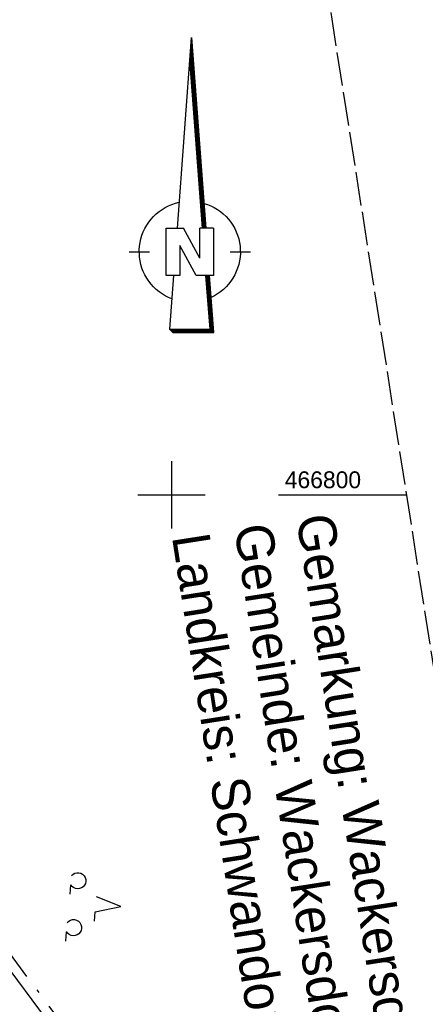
# Model space of a CAD drawing. Extents: x 510806 to 511233, y 466129 to 467087.
# Tile 29 of 35: x 511077 to 511138, y 466724 to 466871. Entities that reach past the tile are written whole.
import ezdxf

# ---------------------------------------------------------------- set-up
doc = ezdxf.new("R2010")
doc.units = 0
doc.header["$LTSCALE"] = 10
doc.header["$MEASUREMENT"] = 0
for name, pattern in [('LT00', [0]), ('LT08', [0.42, 0.2, -0.1, 0.02, -0.1]), ('LT14', [0.6, 0.5, -0.1])]:
    doc.linetypes.add(name, pattern=pattern)
doc.layers.get('0').update_dxf_attribs({"linetype": 'LT00'})
doc.layers.add('-BLATT_101-RAND', color=7, linetype='LT14', plot=False)
for name, color, linetype in [('1401', 7, 'Continuous'), ('DFK_KATASTER', 250, 'LT00'), ('DFK_NUTZUNG', 250, 'LT00'), ('GEMEINDEGRENZE', 3, 'LT08'), ('GRENZNAME_B', 250, 'Continuous'), ('V101_RASTER', 250, 'LT00')]:
    doc.layers.add(name, color=color, linetype=linetype)
doc.styles.get("Standard").update_dxf_attribs({"font": 'ARIAL.TTF'})
doc.styles.add('UNIR-H', font='unir_h.shx', dxfattribs={"width": 0.8})

# ---------------------------------------------------------------- blocks, each defined once
blk = doc.blocks.new('SYMB1401')
at = {"layer": '1401'}
for p, q in [((-2.1, -28.35), (0, 0)), ((0, 0), (2.15, -28.35)), ((1.95, -28.35), (-0.1, -1.34)), ((2, -28.35), (-0.07, -1.01)), ((2.05, -28.35), (-0.05, -0.67)), ((2.1, -28.35), (-0.02, -0.34)), ((1.75, -28.35), (-0.2, -2.68)), ((1.8, -28.35), (-0.17, -2.34)), ((1.85, -28.35), (-0.15, -2.01)), ((1.9, -28.35), (-0.12, -1.68)), ((1.65, -28.35), (-0.25, -3.35)), ((1.7, -28.35), (-0.22, -3.01)), ((-3.75, -35.35), (-3.75, -28.35)), ((-3.75, -28.35), (-1.2, -28.35)), ((1.25, -32.8), (-1.2, -28.35)), ((1.25, -32.8), (1.25, -28.35)), ((3.25, -28.35), (1.25, -28.35)), ((3.25, -28.35), (3.25, -35.35)), ((-9.25, -31.85), (-6.25, -31.85)), ((0.7, -35.35), (-1.75, -30.9)), ((-1.75, -30.9), (-1.75, -35.35)), ((5.75, -31.85), (8.75, -31.85)), ((-1.75, -35.35), (-3.75, -35.35)), ((-2.65, -35.35), (-3.25, -43.35)), ((3.25, -35.35), (0.7, -35.35)), ((2.75, -43.35), (2.15, -35.35)), ((2.8, -43.4), (2.2, -35.35)), ((3.3, -43.85), (2.65, -35.35)), ((-3.25, -43.35), (2.75, -43.35)), ((-3.2, -43.4), (2.8, -43.4))]:
    blk.add_line(p, q, dxfattribs=at)
for points in [[(-7.74, -32.11), (-7.75, -31.56), (-7.7, -31.01), (-7.62, -30.47), (-7.51, -29.93), (-7.35, -29.4), (-7.15, -28.89), (-6.92, -28.39), (-6.65, -27.91), (-6.34, -27.45), (-6.01, -27.02), (-5.64, -26.61), (-5.24, -26.23), (-4.82, -25.88), (-4.37, -25.56), (-3.9, -25.28), (-3.41, -25.03), (-2.9, -24.81), (-2.38, -24.64), (-1.85, -24.5)], [(1.85, -24.65), (2.37, -24.82), (2.88, -25.03), (3.37, -25.28), (3.85, -25.57), (4.3, -25.88), (4.72, -26.23), (5.12, -26.61), (5.49, -27.02), (5.83, -27.45), (6.13, -27.91), (6.41, -28.39), (6.64, -28.89), (6.84, -29.4), (7, -29.93), (7.12, -30.47), (7.2, -31.01), (7.24, -31.56), (7.25, -32.11)], [(-2.9, -38.85), (-3.41, -38.64), (-3.9, -38.39), (-4.37, -38.1), (-4.81, -37.78), (-5.24, -37.43), (-5.64, -37.05), (-6, -36.64), (-6.34, -36.21), (-6.64, -35.75), (-6.91, -35.27), (-7.15, -34.78), (-7.35, -34.26), (-7.5, -33.74), (-7.62, -33.2), (-7.7, -32.66), (-7.74, -32.11)], [(7.25, -32.11), (7.21, -32.66), (7.13, -33.21), (7.01, -33.74), (6.85, -34.27), (6.65, -34.78), (6.42, -35.28), (6.15, -35.76), (5.84, -36.22), (5.5, -36.66), (5.13, -37.07), (4.74, -37.45), (4.31, -37.8), (3.86, -38.12), (3.39, -38.4), (2.9, -38.65)], [(-3.15, -43.45), (2.85, -43.45), (2.25, -35.35)], [(-3.1, -43.5), (2.9, -43.5), (2.3, -35.35)], [(-3.05, -43.55), (2.95, -43.55), (2.35, -35.35)], [(-3, -43.6), (3, -43.6), (2.4, -35.35)], [(-2.95, -43.65), (3.05, -43.65), (2.45, -35.35)], [(-2.9, -43.7), (3.1, -43.7), (2.5, -35.35)], [(-2.85, -43.75), (3.15, -43.75), (2.55, -35.35)], [(-2.8, -43.8), (3.2, -43.8), (2.6, -35.35)], [(-2.78, -43.82), (3.25, -43.82), (2.62, -35.35)], [(-3.25, -43.35), (-2.75, -43.85), (3.3, -43.85)]]:
    blk.add_lwpolyline(points, dxfattribs=at)
blk = doc.blocks.new('SYMB7201')
at = {"color": 0, "linetype": 'ByBlock'}
for p, q in [((0, 0.385), (-0.11, 0.015)), ((-0.255, -0.385), (-0.115, -0.385)), ((0.445, -0.385), (0.585, -0.385))]:
    blk.add_line(p, q, dxfattribs=at)
for points in [[(0.25, 0.015), (0.11, 0.015), (0, 0.385)], [(-0.393816, -0.383308), (-0.416239, -0.362945), (-0.432849, -0.337617), (-0.442589, -0.308936), (-0.444836, -0.27873), (-0.439449, -0.248923), (-0.426769, -0.221415), (-0.407606, -0.197958), (-0.38318, -0.180047), (-0.355047, -0.168823), (-0.325, -0.165), (-0.294953, -0.168823), (-0.26682, -0.180047), (-0.242394, -0.197959), (-0.223231, -0.221415), (-0.210551, -0.248923), (-0.205164, -0.27873), (-0.207411, -0.308936), (-0.21715, -0.337617), (-0.233761, -0.362945), (-0.256184, -0.383308)], [(0.306185, -0.383308), (0.283761, -0.362945), (0.267151, -0.337617), (0.257411, -0.308936), (0.255164, -0.27873), (0.260552, -0.248923), (0.273231, -0.221415), (0.292394, -0.197958), (0.31682, -0.180047), (0.344953, -0.168823), (0.375, -0.165), (0.405047, -0.168823), (0.43318, -0.180047), (0.457606, -0.197959), (0.476769, -0.221415), (0.489449, -0.248923), (0.494836, -0.27873), (0.492589, -0.308936), (0.48285, -0.337617), (0.466239, -0.362945), (0.443816, -0.383308)]]:
    blk.add_lwpolyline(points, dxfattribs=at)

msp = doc.modelspace()

# ---------------------------------------------------------------- linework, layer by layer
at = {"layer": '-BLATT_101-RAND'}
msp.add_lwpolyline([(510806.42, 467042.64), (510949.56, 466128.78), (511233.1, 466173.19), (511089.96, 467087.05), (510806.42, 467042.64)], dxfattribs=at)
at = {"layer": 'DFK_KATASTER'}
msp.add_line((511065.67, 466743.33), (511087.72, 466713.62), dxfattribs=at)
at = {"layer": 'GEMEINDEGRENZE', "ltscale": 2.5, "flags": 128}
msp.add_lwpolyline([(511174.69, 466546.12), (511133.97, 466592.69), (511137.94, 466595.99), (511118.07, 466630.26), (511117.98, 466686.07), (511089.3, 466714.01), (511066.58, 466744.61), (511062.55, 466757.98), (511042.86, 467071.75), (511043.58, 467079.78)], dxfattribs=at)
at = {"layer": 'V101_RASTER'}
for p, q in [((511100, 466805), (511100, 466795)), ((511095, 466800), (511105, 466800)), ((511115.88, 466800), (511134.92, 466800))]:
    msp.add_line(p, q, dxfattribs=at)

# ---------------------------------------------------------------- block references
at = {"layer": '1401'}
msp.add_blockref('SYMB1401', (511102.98, 466867.97), dxfattribs=at)
at = {"layer": 'DFK_NUTZUNG', "xscale": 9.999999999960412, "yscale": 10, "zscale": 10, "rotation": 264.7377000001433}
msp.add_blockref('SYMB7201', (511088.64, 466739.18), dxfattribs=at)

# ---------------------------------------------------------------- texts
at = {"layer": 'GRENZNAME_B', "insert": (511124.04, 466797.57), "char_height": 5.6, "attachment_point": 1, "rotation": 278.9019, "style": 'UNIR-H'}
msp.add_mtext('{\\W1;Gemarkung: Wackersdorf\\PGemeinde: Wackersdorf\\PLandkreis: Schwandorf}', dxfattribs=at)
at = {"layer": 'V101_RASTER', "width": 0.972}
msp.add_text(' 466800', height=2.5, rotation=0.0013, dxfattribs=at).set_placement((511115.88, 466801))

doc.saveas('drawing.dxf')
